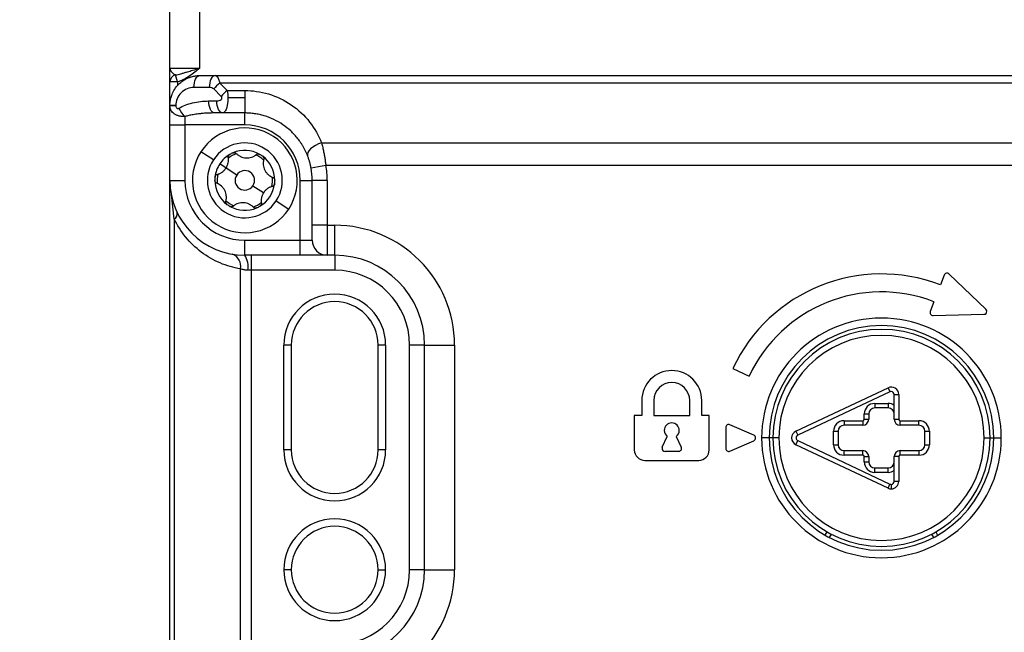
# Model space of a CAD drawing. Header units: millimetres. Extents: x 0 to 838, y 0 to 648.
# Tile 24 of 59: x 321 to 387, y 264 to 305. Entities that reach past the tile are written whole.
import ezdxf

# ---------------------------------------------------------------- set-up
doc = ezdxf.new("R2010")
doc.units = ezdxf.units.MM
doc.header["$LTSCALE"] = 3
doc.layers.add('DIMENSIONS', color=140, linetype='Continuous', lineweight=25)
doc.styles.add('SLDTEXTSTYLE0', font='TXT', dxfattribs={"width": 0.7})
doc.dimstyles.new('SLDDIMSTYLE0', dxfattribs={"dimtxt": 6.474023, "dimasz": 9.906, "dimexe": 0, "dimexo": 0.0625, "dimgap": 1.618506, "dimtad": 0, "dimtih": 1, "dimtoh": 1, "dimdec": 1, "dimrnd": 1e-09, "dimzin": 4, "dimdsep": 46, "dimtxsty": 'SLDTEXTSTYLE0', "dimsah": 1, "dimcen": 0.09, "dimadec": 0, "dimazin": 1, "dimtfac": 1, "dimtdec": 1, "dimtofl": 0, "dimtmove": 0, "dimatfit": 3, "dimfxl": 0, "dimfrac": 2, "dimtolj": 1, "dimtzin": 12, "dimarcsym": 0})

# ---------------------------------------------------------------- blocks, each defined once
blk = doc.blocks.new('_D')
at = {"layer": 'DIMENSIONS'}
for p, q in [((358.144, 339.884), (232.383, 339.884)), ((241.908, 339.884), (241.908, 225.831)), ((232.289, 214.092), (230.115, 214.092)), ((230.115, 214.092), (230.115, 203.803)), ((251.527, 214.092), (253.701, 214.092)), ((253.701, 214.092), (253.701, 203.803)), ((230.115, 203.803), (232.289, 203.803)), ((253.701, 203.803), (251.527, 203.803)), ((241.908, 93.884), (241.908, 202.353)), ((343.376, 93.884), (232.383, 93.884))]:
    blk.add_line(p, q, dxfattribs=at)
for points in [[(241.908, 339.884), (240.384, 329.978), (243.432, 329.978)], [(241.908, 93.884), (243.432, 103.79), (240.384, 103.79)]]:
    blk.add_solid(points, dxfattribs=at)
at = {"layer": 'DIMENSIONS', "char_height": 6.35, "attachment_point": 1, "style": 'SLDTEXTSTYLE0'}
for s, insert in [('246.0', (229.596, 223.727)), ('9.69', (232.289, 211.988))]:
    blk.add_mtext(s, dxfattribs=dict(at, insert=insert))
blk = doc.blocks.new('_D_3')
at = {"layer": 'DIMENSIONS'}
for p, q in [((329.376, 338.384), (263.561, 338.384)), ((273.086, 338.384), (273.086, 225.831)), ((263.467, 214.092), (261.293, 214.092)), ((261.293, 214.092), (261.293, 203.803)), ((282.705, 214.092), (284.879, 214.092)), ((284.879, 214.092), (284.879, 203.803)), ((261.293, 203.803), (263.467, 203.803)), ((284.879, 203.803), (282.705, 203.803)), ((273.086, 108.384), (273.086, 202.353)), ((332.376, 108.384), (263.561, 108.384))]:
    blk.add_line(p, q, dxfattribs=at)
for points in [[(273.086, 338.384), (271.562, 328.478), (274.61, 328.478)], [(273.086, 108.384), (274.61, 118.29), (271.562, 118.29)]]:
    blk.add_solid(points, dxfattribs=at)
at = {"layer": 'DIMENSIONS', "char_height": 6.35, "attachment_point": 1, "style": 'SLDTEXTSTYLE0'}
for s, insert in [('230.0', (260.774, 223.727)), ('9.06', (263.467, 211.988))]:
    blk.add_mtext(s, dxfattribs=dict(at, insert=insert))

msp = doc.modelspace()

# ---------------------------------------------------------------- linework, layer by layer
for p, q in [((331.185865, 301.883516), (331.185865, 306.883516)), ((333.185865, 301.883516), (333.185865, 306.883516)), ((331.185865, 301.883516), (333.185865, 301.883516)), ((331.685865, 300.957988), (331.551982, 301.420752)), ((333.185865, 301.383516), (334.210737, 301.383516)), ((334.210737, 301.383516), (423.160994, 301.383516)), ((331.685865, 300.957988), (331.185865, 300.957988)), ((331.185865, 299.383516), (331.185865, 300.957988)), ((331.685865, 300.957988), (331.685865, 300.706392)), ((333.810737, 300.583516), (332.785865, 300.583516)), ((334.610737, 299.983516), (334.110737, 300.483516)), ((334.510737, 300.883516), (335.010737, 300.383516)), ((422.860994, 300.883516), (334.510737, 300.883516)), ((335.010737, 300.383516), (336.185865, 300.383516)), ((336.185865, 300.383516), (336.185865, 299.883516)), ((336.185865, 299.883516), (335.057147, 299.883516)), ((336.185865, 299.883516), (336.185865, 298.883516)), ((331.585865, 299.383516), (331.185865, 299.383516)), ((331.185865, 299.367128), (331.185865, 299.383516)), ((331.585865, 299.367128), (331.185865, 299.367128)), ((331.185865, 298.083516), (331.185865, 299.367128)), ((331.585865, 299.383516), (331.585865, 299.367128)), ((333.771506, 299.683516), (334.310737, 299.683516)), ((332.185865, 298.641581), (332.185865, 298.083516)), ((334.710737, 298.883516), (334.171506, 298.883516)), ((336.185865, 298.883516), (334.710737, 298.883516)), ((336.185865, 298.083516), (336.185865, 298.883516)), ((331.185865, 298.083516), (332.185865, 298.083516)), ((331.185865, 294.383516), (331.185865, 298.083516)), ((336.185865, 298.083516), (332.185865, 298.083516)), ((332.185865, 298.083516), (332.185865, 294.383516)), ((341.309341, 296.883516), (416.06239, 296.883516)), ((334.092943, 295.750877), (333.255774, 296.297821)), ((334.930112, 295.203932), (334.511527, 295.477404)), ((335.641706, 294.73903), (334.930112, 295.203932)), ((341.594192, 295.383516), (340.61086, 295.201698)), ((415.777539, 295.383516), (341.594192, 295.383516)), ((331.185865, 294.383516), (332.185865, 294.383516)), ((331.185865, 257.383516), (331.185865, 294.383516)), ((336.730025, 294.028003), (337.441619, 293.5631)), ((339.885865, 294.383516), (340.685865, 294.383516)), ((339.885865, 290.383516), (339.885865, 294.383516)), ((341.685865, 294.383516), (340.685865, 294.383516)), ((340.685865, 291.383516), (340.685865, 294.383516)), ((341.685865, 294.383516), (341.685865, 291.383516)), ((331.478759, 291.79773), (331.29359, 293.432474)), ((338.278788, 293.016156), (339.115957, 292.469212)), ((331.478759, 291.79773), (331.478759, 259.969303)), ((341.685865, 291.383516), (340.685865, 291.383516)), ((340.685865, 290.383516), (340.685865, 291.383516)), ((341.685865, 291.383516), (342.185865, 291.383516)), ((341.685865, 291.383516), (341.685865, 289.383516)), ((342.185865, 289.383516), (342.185865, 291.383516)), ((336.185865, 290.383516), (339.885865, 290.383516)), ((336.185865, 289.383516), (336.185865, 290.383516)), ((339.885865, 290.383516), (340.685865, 290.383516)), ((339.885865, 289.383516), (339.885865, 290.383516)), ((339.885865, 289.383516), (336.185865, 289.383516)), ((336.600079, 289.383516), (336.600079, 288.383516)), ((341.685865, 289.383516), (339.885865, 289.383516)), ((342.185865, 289.383516), (341.685865, 289.383516)), ((342.185865, 289.383516), (342.185865, 288.383516)), ((335.892972, 263.299596), (335.892972, 288.467436)), ((336.600079, 288.383516), (336.392972, 288.383516)), ((342.185865, 288.383516), (336.600079, 288.383516)), ((336.600079, 288.383516), (336.600079, 263.383516)), ((382.873891, 288.054714), (382.62225, 287.401509)), ((385.659703, 285.786389), (383.198365, 288.127726)), ((382.190865, 286.281729), (381.939224, 285.628524)), ((382.13085, 285.356689), (385.526853, 285.441542)), ((338.785865, 276.383516), (338.785865, 283.383516)), ((339.285865, 283.383516), (338.785865, 283.383516)), ((339.285865, 283.383516), (339.285865, 276.383516)), ((345.585865, 283.383516), (345.085865, 283.383516)), ((345.085865, 276.383516), (345.085865, 283.383516)), ((345.585865, 283.383516), (345.585865, 276.383516)), ((347.185865, 268.383516), (347.185865, 283.383516)), ((348.185865, 283.383516), (347.185865, 283.383516)), ((348.185865, 283.383516), (350.185865, 283.383516)), ((348.185865, 268.383516), (348.185865, 283.383516)), ((350.185865, 283.383516), (350.185865, 268.383516)), ((368.761795, 281.811186), (369.849365, 281.304044)), ((372.972613, 277.635759), (379.122613, 280.535759)), ((379.250564, 280.264413), (373.100564, 277.364413)), ((379.122613, 280.535759), (379.250564, 280.264413)), ((379.535865, 280.083516), (379.835865, 280.083516)), ((379.535865, 278.433516), (379.535865, 280.083516)), ((379.835865, 280.083516), (379.835865, 278.433516)), ((362.685865, 279.683516), (362.685865, 278.683516)), ((363.485865, 279.683516), (363.485865, 278.683516)), ((365.885865, 278.683516), (365.885865, 279.683516)), ((366.685865, 278.683516), (366.685865, 279.683516)), ((378.235865, 279.483516), (379.135865, 279.483516)), ((378.235865, 279.483516), (378.235865, 279.183516)), ((379.135865, 279.483516), (379.135865, 279.183516)), ((377.535865, 278.433516), (377.535865, 278.783516)), ((377.535865, 278.783516), (377.835865, 278.783516)), ((377.835865, 278.783516), (377.835865, 278.433516)), ((379.135865, 279.183516), (378.235865, 279.183516)), ((362.685865, 278.683516), (362.185865, 278.683516)), ((362.185865, 278.683516), (362.185865, 276.383516)), ((363.485865, 278.683516), (365.885865, 278.683516)), ((367.185865, 278.683516), (366.685865, 278.683516)), ((367.185865, 276.383516), (367.185865, 278.683516)), ((370.166029, 277.366748), (368.566029, 278.066748)), ((376.185865, 278.333516), (377.435865, 278.333516)), ((376.185865, 278.333516), (376.185865, 278.033516)), ((377.435865, 278.033516), (376.185865, 278.033516)), ((377.435865, 278.333516), (377.435865, 278.033516)), ((377.535865, 278.433516), (377.835865, 278.433516)), ((379.535865, 278.433516), (379.835865, 278.433516)), ((379.935865, 278.333516), (381.185865, 278.333516)), ((379.935865, 278.033516), (379.935865, 278.333516)), ((381.185865, 278.033516), (379.935865, 278.033516)), ((381.185865, 278.033516), (381.185865, 278.333516)), ((368.285865, 277.883516), (368.285865, 276.483516)), ((372.972613, 277.635759), (373.100564, 277.364413)), ((375.485865, 276.733516), (375.485865, 277.633516)), ((375.485865, 277.633516), (375.785865, 277.633516)), ((375.785865, 277.633516), (375.785865, 276.733516)), ((381.585865, 277.633516), (381.885865, 277.633516)), ((381.585865, 276.733516), (381.585865, 277.633516)), ((381.885865, 277.633516), (381.885865, 276.733516)), ((364.054604, 276.56804), (364.387624, 277.282203)), ((364.984107, 277.282203), (365.317127, 276.56804)), ((368.566029, 276.300285), (370.166029, 277.000285)), ((371.185865, 277.183516), (370.685865, 277.183516)), ((371.435865, 277.183516), (371.185865, 277.183516)), ((371.835865, 277.183516), (371.435865, 277.183516)), ((372.972613, 276.731274), (373.100564, 277.002619)), ((379.122613, 273.831274), (372.972613, 276.731274)), ((373.100564, 277.002619), (379.250564, 274.102619)), ((375.485865, 276.733516), (375.785865, 276.733516)), ((381.585865, 276.733516), (381.885865, 276.733516)), ((385.535865, 277.183516), (385.935865, 277.183516)), ((385.935865, 277.183516), (386.185865, 277.183516)), ((386.185865, 277.183516), (386.685865, 277.183516)), ((339.285865, 276.383516), (338.785865, 276.383516)), ((345.585865, 276.383516), (345.085865, 276.383516)), ((365.135865, 276.283516), (364.235865, 276.283516)), ((376.185865, 276.033516), (376.185865, 276.333516)), ((376.185865, 276.333516), (377.435865, 276.333516)), ((377.435865, 276.033516), (377.435865, 276.333516)), ((379.935865, 276.333516), (381.185865, 276.333516)), ((379.935865, 276.033516), (379.935865, 276.333516)), ((381.185865, 276.333516), (381.185865, 276.033516)), ((362.885865, 275.683516), (366.485865, 275.683516)), ((377.435865, 276.033516), (376.185865, 276.033516)), ((377.535865, 275.583516), (377.535865, 275.933516)), ((377.535865, 275.933516), (377.835865, 275.933516)), ((377.535865, 275.583516), (377.835865, 275.583516)), ((377.835865, 275.933516), (377.835865, 275.583516)), ((379.535865, 274.283516), (379.535865, 275.933516)), ((379.835865, 275.933516), (379.535865, 275.933516)), ((379.835865, 275.933516), (379.835865, 274.283516)), ((381.185865, 276.033516), (379.935865, 276.033516)), ((378.235865, 274.883516), (378.235865, 275.183516)), ((378.235865, 275.183516), (379.135865, 275.183516)), ((379.135865, 274.883516), (378.235865, 274.883516)), ((379.135865, 274.883516), (379.135865, 275.183516)), ((379.122613, 273.831274), (379.250564, 274.102619)), ((379.835865, 274.283516), (379.535865, 274.283516)), ((379.335865, 274.083516), (379.335865, 273.783516)), ((374.935865, 270.688326), (375.060865, 270.904832)), ((382.310865, 270.904832), (382.435865, 270.688326)), ((375.323778, 270.76021), (375.198674, 270.543524)), ((382.173057, 270.543524), (382.047953, 270.76021)), ((339.285865, 268.383516), (338.785865, 268.383516)), ((345.085865, 268.383516), (345.585865, 268.383516)), ((348.185865, 268.383516), (347.185865, 268.383516)), ((348.185865, 268.383516), (350.185865, 268.383516))]:
    msp.add_line(p, q)
at = {"flags": 128}
for points in [[(332.785865, 300.583516), (332.793551, 300.739588), (332.816314, 300.889663), (332.853278, 301.027972), (332.903023, 301.149202), (332.963637, 301.248692), (333.032792, 301.32262), (333.107829, 301.368144), (333.185865, 301.383516)], [(334.210737, 301.383516), (334.1327, 301.368144), (334.057663, 301.32262), (333.988508, 301.248692), (333.927894, 301.149202), (333.878149, 301.027972), (333.841185, 300.889663), (333.818422, 300.739588), (333.810737, 300.583516)], [(334.171506, 298.883516), (334.09347, 298.898888), (334.018433, 298.944413), (333.949278, 299.018341), (333.888663, 299.117831), (333.838918, 299.23906), (333.801954, 299.377369), (333.779192, 299.527444), (333.771506, 299.683516)], [(334.710737, 298.883516), (334.6327, 298.898888), (334.557663, 298.944413), (334.488508, 299.018341), (334.427894, 299.117831), (334.378149, 299.23906), (334.341185, 299.377369), (334.318422, 299.527444), (334.310737, 299.683516)], [(341.309341, 296.883516), (341.103341, 296.811241), (340.9072, 296.718496), (340.730305, 296.609719), (340.581122, 296.490117), (340.46679, 296.365412), (340.39278, 296.241575), (340.362636, 296.12453), (340.3778, 296.01988)]]:
    msp.add_lwpolyline(points, dxfattribs=at)
for centre, radius, start, end in [((331.669653, 300.951448), 0.483832, 104.07584531, 179.22545713), ((335.745202, 299.24905), 2.048264, 127.06271949, 142.93728051), ((336.245202, 298.74905), 2.048264, 127.06271949, 142.93728051), ((333.288515, 299.854304), 1.639065, 203.54129472, 227.72181911), ((336.185865, 294.383516), 3.5, 326.84238036, 146.84238036), ((336.185865, 294.383516), 3.7, 0, 90), ((336.185865, 294.383516), 2.5, 326.84238036, 146.84238036), ((336.185865, 294.383516), 3.5, 146.84238036, 326.84238036), ((336.185865, 294.383516), 2, 120.27953973, 146.84238036), ((336.185865, 294.383516), 1.85, 107.19538725, 126.48937346), ((336.185865, 294.383516), 2, 113.40522099, 120.27953973), ((336.185865, 294.383516), 2, 60.27953973, 113.40522099), ((336.185865, 294.383516), 1.85, 47.19538725, 66.48937346), ((336.185865, 294.383516), 2, 53.40522099, 60.27953973), ((336.185865, 294.383516), 2, 0.27953973, 53.40522099), ((336.185865, 294.383516), 2.5, 146.84238036, 326.84238036), ((336.185865, 294.383516), 2, 146.84238036, 173.40522099), ((336.185865, 294.383516), 4.5, 0, 10.4756817), ((336.185865, 294.383516), 5.5, 0, 10.4756817), ((336.185865, 294.383516), 2, 173.40522099, 180.27953973), ((336.185865, 294.383516), 1.85, 167.19538725, 186.48937346), ((336.185865, 294.383516), 0.65, 146.84238036, 326.84238036), ((336.185865, 294.383516), 0.65, 326.84238036, 146.84238036), ((336.185865, 294.383516), 1.85, 347.19538725, 6.48937346), ((336.185865, 294.383516), 5, 180, 270), ((336.185865, 294.383516), 4, 180, 270), ((336.185865, 294.383516), 2, 180.27953973, 233.40522099), ((336.185865, 294.383516), 2, 300.27953973, 353.40522099), ((336.185865, 294.383516), 2, 353.40522099, 0.27953973), ((336.185865, 294.383516), 1.85, 227.19538725, 246.48937346), ((336.185865, 294.383516), 2, 233.40522099, 240.27953973), ((336.185865, 294.383516), 2, 240.27953973, 293.40522099), ((336.185865, 294.383516), 1.85, 287.19538725, 306.48937346), ((336.185865, 294.383516), 2, 293.40522099, 300.27953973), ((331.245375, 292.163189), 0.433622, 302.56247705, 8.68868913), ((342.185865, 283.383516), 8, 0, 90), ((341.685865, 290.383516), 1, 180, 270), ((335.062921, 288.653596), 0.850671, 347.35916463, 70.09568668), ((335.030535, 288.622793), 1.383289, 350.03906461, 33.36277441), ((342.185865, 283.383516), 6, 0, 90), ((342.185865, 283.383516), 5, 0, 90), ((378.685865, 277.183516), 10.95, 68.9312977, 155), ((383.060521, 287.982817), 0.2, 46.4312977, 158.9312977), ((342.185865, 283.383516), 3.4, 0, 180), ((378.685865, 277.183516), 9.75, 68.9312977, 155), ((342.185865, 283.383516), 2.9, 0, 180), ((382.125854, 285.556627), 0.2, 158.9312977, 271.4312977), ((385.521858, 285.641479), 0.2, 271.4312977, 0), ((385.521858, 285.641479), 0.2, 0, 46.4312977), ((378.685865, 277.183516), 8, 0, 180), ((378.685865, 277.183516), 7.5, 0, 180), ((378.685865, 277.183516), 7.25, 0, 180), ((378.685865, 277.183516), 6.85, 0, 180), ((364.685865, 279.683516), 2, 0, 180), ((364.685865, 279.683516), 1.2, 0, 180), ((379.335865, 280.083516), 0.5, 0, 115.24597356), ((379.335865, 280.083516), 0.2, 90, 115.24597356), ((379.335865, 280.083516), 0.2, 0, 90), ((378.235865, 278.783516), 0.7, 90, 180), ((379.135865, 278.783516), 0.7, 55.15009542, 90), ((378.235865, 278.783516), 0.4, 90, 180), ((379.135865, 278.783516), 0.4, 0, 90), ((364.685865, 277.683516), 0.5, 0, 180), ((368.485865, 277.883516), 0.2, 66.37062227, 180), ((376.185865, 277.633516), 0.7, 90, 180), ((376.185865, 277.633516), 0.4, 90, 180), ((377.435865, 278.433516), 0.1, 270, 0), ((377.435865, 278.433516), 0.4, 270, 0), ((379.935865, 278.433516), 0.4, 180, 270), ((379.935865, 278.433516), 0.1, 180, 270), ((381.185865, 277.633516), 0.7, 0, 90), ((381.185865, 277.633516), 0.4, 0, 90), ((364.685865, 277.683516), 0.5, 180, 233.38155975), ((364.685865, 277.683516), 0.5, 306.61844025, 0), ((373.185865, 277.183516), 0.5, 115.24597356, 244.75402644), ((370.085865, 277.183516), 0.2, 0, 66.37062227), ((370.085865, 277.183516), 0.2, 293.62937773, 0), ((378.685865, 277.183516), 8, 180, 0), ((378.685865, 277.183516), 7.5, 180, 0), ((378.685865, 277.183516), 7.25, 180, 0), ((378.685865, 277.183516), 6.85, 180, 0), ((373.185865, 277.183516), 0.2, 115.24597356, 244.75402644), ((376.185865, 276.733516), 0.7, 180, 270), ((376.185865, 276.733516), 0.4, 180, 270), ((381.185865, 276.733516), 0.7, 270, 0), ((381.185865, 276.733516), 0.4, 270, 0), ((342.185865, 276.383516), 3.4, 180, 0), ((342.185865, 276.383516), 2.9, 180, 0), ((362.885865, 276.383516), 0.7, 180, 270), ((364.235865, 276.483516), 0.2, 155, 180), ((364.235865, 276.483516), 0.2, 180, 270), ((365.135865, 276.483516), 0.2, 270, 25), ((366.485865, 276.383516), 0.7, 270, 0), ((368.485865, 276.483516), 0.2, 180, 293.62937773), ((377.435865, 275.933516), 0.4, 0, 90), ((379.935865, 275.933516), 0.4, 90, 180), ((377.435865, 275.933516), 0.1, 0, 90), ((378.235865, 275.583516), 0.7, 180, 270), ((378.235865, 275.583516), 0.4, 180, 270), ((379.135865, 275.583516), 0.4, 270, 0), ((379.935865, 275.933516), 0.1, 90, 180), ((379.135865, 275.583516), 0.7, 270, 304.84990458), ((379.335865, 274.283516), 0.2, 244.75402644, 270), ((379.335865, 274.283516), 0.5, 270, 0), ((379.335865, 274.283516), 0.2, 270, 0), ((379.335865, 274.283516), 0.5, 244.75402644, 270), ((342.185865, 268.383516), 3.4, 0, 180), ((342.185865, 268.383516), 2.9, 0, 180), ((342.185865, 268.383516), 3.4, 180, 0), ((342.185865, 268.383516), 2.9, 180, 0), ((342.185865, 268.383516), 8, 270, 0), ((342.185865, 268.383516), 6, 270, 0), ((342.185865, 268.383516), 5, 270, 0)]:
    msp.add_arc(centre, radius, start, end)
for points, knots in [([(331.185865, 301.883516), (331.186824, 301.865167), (331.188656, 301.83012), (331.202257, 301.779935), (331.2208, 301.735144), (331.242782, 301.69576), (331.26602, 301.661727), (331.305861, 301.610657), (331.368667, 301.545141), (331.459567, 301.471787), (331.522378, 301.437101), (331.551982, 301.420752)], [0, 0, 0, 0, 0.107248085, 0.204844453, 0.292911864, 0.371465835, 0.440443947, 0.499732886, 0.684304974, 0.851207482, 1, 1, 1, 1]), ([(331.551982, 301.420752), (331.610968, 301.432485), (331.734468, 301.45705), (331.926815, 301.506275), (332.136083, 301.564837), (332.393719, 301.641616), (332.744392, 301.747193), (333.02273, 301.833141), (333.185865, 301.883516)], [0, 0, 0, 0, 0.109868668, 0.230032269, 0.360211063, 0.500319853, 0.707134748, 1, 1, 1, 1]), ([(333.185865, 301.883516), (332.956416, 301.696173), (332.726804, 301.508503), (332.232467, 301.179766), (331.972629, 301.040953), (331.685865, 300.957988)], [0, 0, 0, 0, 0.5, 0.5, 1, 1, 1, 1]), ([(331.185865, 299.383516), (331.186611, 299.424983), (331.188104, 299.508103), (331.200207, 299.632542), (331.219589, 299.756508), (331.246977, 299.879496), (331.282171, 300.001009), (331.355972, 300.206209), (331.502035, 300.488483), (331.756661, 300.80183), (332.075745, 301.063869), (332.37598, 301.221628), (332.651983, 301.314979), (332.897894, 301.370955), (333.083687, 301.379059), (333.185865, 301.383516)], [0, 0, 0, 0, 0.0385040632, 0.0771826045, 0.1160534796, 0.1551342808, 0.1944423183, 0.2339946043, 0.3589440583, 0.4910222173, 0.6149192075, 0.7537695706, 0.8176162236, 0.8996964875, 1, 1, 1, 1]), ([(334.210737, 301.383516), (334.221763, 301.382639), (334.242999, 301.38095), (334.273252, 301.368074), (334.30077, 301.349892), (334.325532, 301.327484), (334.347542, 301.302644), (334.366813, 301.276763), (334.397252, 301.229437), (334.43592, 301.1496), (334.478991, 301.025463), (334.500402, 300.929725), (334.510737, 300.883516)], [0, 0, 0, 0, 0.0929215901, 0.1789624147, 0.2581227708, 0.3304033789, 0.3958055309, 0.4543313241, 0.5059840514, 0.681861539, 0.8464480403, 1, 1, 1, 1]), ([(332.785865, 300.583516), (332.644444, 300.583516), (332.491868, 300.557742), (332.196435, 300.440783), (332.054495, 300.349202), (331.82018, 300.114887), (331.728599, 299.972946), (331.61164, 299.677514), (331.585865, 299.524938), (331.585865, 299.383516)], [0, 0, 0, 0, 0.25, 0.25, 0.5, 0.5, 0.75, 0.75, 1, 1, 1, 1]), ([(334.110737, 300.483516), (334.081869, 300.512384), (334.037532, 300.538858), (333.930352, 300.574585), (333.868472, 300.583516), (333.810737, 300.583516)], [0, 0, 0, 0, 0.5, 0.5, 1, 1, 1, 1]), ([(335.010737, 300.383516), (335.015636, 300.357475), (335.025377, 300.305694), (335.036863, 300.223705), (335.04595, 300.140029), (335.052361, 300.054981), (335.056394, 299.969341), (335.056897, 299.91204), (335.057147, 299.883516)], [0, 0, 0, 0, 0.171196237, 0.34040305, 0.507750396, 0.67337261, 0.837408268, 1, 1, 1, 1]), ([(336.185865, 300.383516), (336.702935, 300.383516), (337.243547, 300.309138), (338.302913, 299.989803), (338.820572, 299.7445), (339.755996, 299.105484), (340.172745, 298.712465), (340.855443, 297.841743), (341.121315, 297.365188), (341.309341, 296.883516)], [0, 0, 0, 0, 0.25, 0.25, 0.5, 0.5, 0.75, 0.75, 1, 1, 1, 1]), ([(334.310737, 299.683516), (334.360737, 299.683516), (334.417837, 299.690025), (334.526713, 299.723161), (334.577403, 299.750183), (334.64407, 299.81685), (334.659257, 299.855706), (334.654524, 299.926711), (334.635737, 299.958516), (334.610737, 299.983516)], [0, 0, 0, 0, 0.25, 0.25, 0.5, 0.5, 0.75, 0.75, 1, 1, 1, 1]), ([(335.057147, 299.883516), (335.056837, 299.852356), (335.056212, 299.789551), (335.051242, 299.695526), (335.043338, 299.601894), (335.032195, 299.509609), (335.017899, 299.419679), (335.000426, 299.333151), (334.979784, 299.251085), (334.949009, 299.152291), (334.90285, 299.04316), (334.84498, 298.955716), (334.779282, 298.895882), (334.735986, 298.888071), (334.710737, 298.883516)], [0, 0, 0, 0, 0.057851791, 0.116601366, 0.176311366, 0.237041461, 0.298848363, 0.361785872, 0.425904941, 0.491253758, 0.615135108, 0.753982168, 0.856525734, 1, 1, 1, 1]), ([(332.185865, 298.641581), (332.151614, 298.640331), (332.083542, 298.637846), (331.98304, 298.644089), (331.885807, 298.657114), (331.792719, 298.67719), (331.704565, 298.703703), (331.622035, 298.736302), (331.545704, 298.774615), (331.456904, 298.83032), (331.359382, 298.913316), (331.266696, 299.035873), (331.19936, 299.188041), (331.190488, 299.305785), (331.185865, 299.367128)], [0, 0, 0, 0, 0.065396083, 0.129968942, 0.193727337, 0.256678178, 0.318828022, 0.38018467, 0.440758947, 0.500566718, 0.609108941, 0.728305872, 0.858452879, 1, 1, 1, 1]), ([(331.585865, 299.367128), (331.585865, 299.336989), (331.589252, 299.306782), (331.605574, 299.250073), (331.619041, 299.222714), (331.658841, 299.183931), (331.685427, 299.174172), (331.737315, 299.176015), (331.762591, 299.185843), (331.785865, 299.199645)], [0, 0, 0, 0, 0.25, 0.25, 0.5, 0.5, 0.75, 0.75, 1, 1, 1, 1]), ([(331.785865, 299.199645), (332.036444, 299.348242), (332.349378, 299.473645), (333.038371, 299.641542), (333.412295, 299.683516), (333.771506, 299.683516)], [0, 0, 0, 0, 0.5, 0.5, 1, 1, 1, 1]), ([(334.171506, 298.883516), (334.065309, 298.882521), (333.883804, 298.880821), (333.607149, 298.867873), (333.354002, 298.849328), (333.059265, 298.818327), (332.758646, 298.77424), (332.455297, 298.715356), (332.270878, 298.664859), (332.185865, 298.641581)], [0, 0, 0, 0, 0.158913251, 0.271603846, 0.414278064, 0.538629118, 0.71476501, 0.868513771, 1, 1, 1, 1]), ([(340.3778, 296.01988), (340.352536, 296.082218), (340.302728, 296.205119), (340.218346, 296.383743), (340.129033, 296.554635), (340.034722, 296.717563), (339.936272, 296.872578), (339.834266, 297.019721), (339.624309, 297.298555), (339.277442, 297.677705), (338.735937, 298.112351), (338.14079, 298.456422), (337.602556, 298.665232), (337.166837, 298.77952), (336.84174, 298.839243), (336.514294, 298.876598), (336.295114, 298.881215), (336.185865, 298.883516)], [0, 0, 0, 0, 0.041265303, 0.081355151, 0.120273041, 0.158022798, 0.19460861, 0.230035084, 0.264307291, 0.400386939, 0.526203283, 0.652753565, 0.772975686, 0.830545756, 0.887477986, 0.943914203, 1, 1, 1, 1]), ([(341.309341, 296.883516), (341.322146, 296.833446), (341.347182, 296.735551), (341.382529, 296.586411), (341.415144, 296.441013), (341.444944, 296.299767), (341.48039, 296.120911), (341.519596, 295.901986), (341.560676, 295.641877), (341.58312, 295.468865), (341.594192, 295.383516)], [0, 0, 0, 0, 0.110244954, 0.215547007, 0.315911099, 0.411342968, 0.501849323, 0.672327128, 0.838355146, 1, 1, 1, 1]), ([(334.930112, 295.203932), (334.941303, 295.221758), (334.963705, 295.257443), (334.99293, 295.313822), (335.022899, 295.381149), (335.051326, 295.460345), (335.080904, 295.577978), (335.099626, 295.729514), (335.087183, 295.846156), (335.080716, 295.906773)], [0, 0, 0, 0, 0.082527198, 0.165206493, 0.249511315, 0.373895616, 0.500263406, 0.740294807, 1, 1, 1, 1]), ([(335.080716, 295.906773), (335.079447, 295.91866), (335.076913, 295.942392), (335.081571, 295.978869), (335.091898, 296.014642), (335.104562, 296.036506), (335.110837, 296.047341)], [0, 0, 0, 0, 0.2511109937, 0.5013117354, 0.7528719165, 1, 1, 1, 1]), ([(335.391402, 296.218953), (335.404333, 296.223704), (335.430089, 296.233166), (335.471453, 296.236895), (335.518283, 296.231724), (335.569383, 296.213852), (335.598351, 296.18878), (335.612969, 296.176128)], [0, 0, 0, 0, 0.165832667, 0.330296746, 0.499975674, 0.747666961, 1, 1, 1, 1]), ([(335.612969, 296.176128), (335.635388, 296.15463), (335.679156, 296.112659), (335.751249, 296.05799), (335.825666, 296.010927), (335.931579, 295.956328), (336.077179, 295.904785), (336.266628, 295.875), (336.458879, 295.883164), (336.639426, 295.925442), (336.808027, 295.99705), (336.903072, 296.066261), (336.95247, 296.102232)], [0, 0, 0, 0, 0.066514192, 0.129854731, 0.190727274, 0.249924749, 0.374585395, 0.499060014, 0.623875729, 0.749418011, 0.869765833, 1, 1, 1, 1]), ([(336.95247, 296.102232), (336.962905, 296.109823), (336.983477, 296.124787), (337.019875, 296.139474), (337.065269, 296.148246), (337.120707, 296.146621), (337.158614, 296.129107), (337.177403, 296.120425)], [0, 0, 0, 0, 0.169581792, 0.334319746, 0.49990866, 0.752124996, 1, 1, 1, 1]), ([(337.378169, 295.98926), (337.388749, 295.980437), (337.409821, 295.962863), (337.433732, 295.928905), (337.45267, 295.885763), (337.462741, 295.832574), (337.455513, 295.794951), (337.451865, 295.775965)], [0, 0, 0, 0, 0.165832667, 0.330296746, 0.499975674, 0.747666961, 1, 1, 1, 1]), ([(340.61086, 295.201698), (340.603838, 295.238211), (340.589768, 295.311367), (340.56528, 295.420113), (340.538388, 295.527975), (340.49974, 295.667712), (340.446642, 295.837082), (340.400957, 295.958391), (340.3778, 296.01988)], [0, 0, 0, 0, 0.123156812, 0.246751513, 0.37155308, 0.498308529, 0.745704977, 1, 1, 1, 1]), ([(334.34697, 294.78368), (334.376866, 294.792367), (334.435227, 294.809326), (334.518794, 294.844534), (334.596911, 294.885562), (334.67198, 294.933956), (334.744001, 294.989929), (334.812421, 295.054838), (334.875773, 295.125542), (334.912091, 295.177935), (334.930112, 295.203932)], [0, 0, 0, 0, 0.133184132, 0.259995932, 0.381855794, 0.500360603, 0.626297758, 0.750308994, 0.876101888, 1, 1, 1, 1]), ([(337.451865, 295.775965), (337.444456, 295.7458), (337.429992, 295.686911), (337.418693, 295.597142), (337.415145, 295.509163), (337.420817, 295.390141), (337.448979, 295.238276), (337.51791, 295.059315), (337.621105, 294.896903), (337.747992, 294.761685), (337.894307, 294.651475), (338.001769, 294.603769), (338.057619, 294.578975)], [0, 0, 0, 0, 0.066514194, 0.129854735, 0.190727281, 0.249924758, 0.374585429, 0.499060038, 0.623875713, 0.749418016, 0.869765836, 1, 1, 1, 1]), ([(334.199099, 294.613209), (334.20179, 294.628566), (334.207201, 294.659438), (334.222602, 294.686186), (334.230342, 294.699629)], [0, 0, 0, 0, 0.497402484, 1, 1, 1, 1]), ([(334.230342, 294.699629), (334.237707, 294.709662), (334.252626, 294.729984), (334.281263, 294.753785), (334.312811, 294.772815), (334.335597, 294.780062), (334.34697, 294.78368)], [0, 0, 0, 0, 0.24571789, 0.497720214, 0.749289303, 1, 1, 1, 1]), ([(338.057619, 294.578975), (338.069411, 294.573733), (338.092656, 294.563399), (338.123574, 294.539221), (338.153868, 294.504296), (338.18018, 294.455472), (338.183965, 294.413886), (338.185842, 294.393274)], [0, 0, 0, 0, 0.169581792, 0.334319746, 0.49990866, 0.752124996, 1, 1, 1, 1]), ([(334.314112, 294.188057), (334.30232, 294.193299), (334.279075, 294.203633), (334.248157, 294.227811), (334.217863, 294.262737), (334.191551, 294.311561), (334.187766, 294.353146), (334.185889, 294.373758)], [0, 0, 0, 0, 0.169581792, 0.334319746, 0.49990866, 0.752124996, 1, 1, 1, 1]), ([(334.919866, 292.991068), (334.927275, 293.021232), (334.941739, 293.080121), (334.953037, 293.16989), (334.956586, 293.257869), (334.950914, 293.376892), (334.922752, 293.528757), (334.853821, 293.707717), (334.750626, 293.870129), (334.623739, 294.005348), (334.477424, 294.115557), (334.369962, 294.163263), (334.314112, 294.188057)], [0, 0, 0, 0, 0.066514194, 0.129854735, 0.190727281, 0.249924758, 0.374585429, 0.499060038, 0.623875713, 0.749418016, 0.869765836, 1, 1, 1, 1]), ([(338.024761, 293.983353), (337.994865, 293.974666), (337.936504, 293.957707), (337.852937, 293.922498), (337.77482, 293.881471), (337.699751, 293.833077), (337.62773, 293.777103), (337.55931, 293.712195), (337.495958, 293.64149), (337.45964, 293.589098), (337.441619, 293.5631)], [0, 0, 0, 0, 0.133184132, 0.259995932, 0.381855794, 0.500360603, 0.626297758, 0.750308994, 0.876101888, 1, 1, 1, 1]), ([(338.172632, 294.153823), (338.170281, 294.140249), (338.165598, 294.113213), (338.148145, 294.075526), (338.120252, 294.037555), (338.079224, 294.002238), (338.043027, 293.989687), (338.024761, 293.983353)], [0, 0, 0, 0, 0.165832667, 0.330296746, 0.499975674, 0.747666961, 1, 1, 1, 1]), ([(337.441619, 293.5631), (337.430428, 293.545274), (337.408026, 293.50959), (337.3788, 293.453211), (337.348832, 293.385883), (337.320405, 293.306687), (337.290827, 293.189054), (337.272105, 293.037518), (337.284548, 292.920876), (337.291015, 292.860259)], [0, 0, 0, 0, 0.082527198, 0.165206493, 0.249511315, 0.373895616, 0.500263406, 0.740294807, 1, 1, 1, 1]), ([(334.993562, 292.777773), (334.982982, 292.786596), (334.96191, 292.804169), (334.937999, 292.838127), (334.919061, 292.881269), (334.90899, 292.934459), (334.916218, 292.972082), (334.919866, 292.991068)], [0, 0, 0, 0, 0.165832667, 0.330296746, 0.499975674, 0.747666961, 1, 1, 1, 1]), ([(335.419261, 292.6648), (335.408826, 292.65721), (335.388253, 292.642245), (335.351856, 292.627559), (335.306462, 292.618786), (335.251024, 292.620411), (335.213117, 292.637926), (335.194328, 292.646607)], [0, 0, 0, 0, 0.169581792, 0.334319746, 0.49990866, 0.752124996, 1, 1, 1, 1]), ([(336.758762, 292.590904), (336.736343, 292.612403), (336.692575, 292.654373), (336.620482, 292.709043), (336.546065, 292.756105), (336.440152, 292.810704), (336.294552, 292.862248), (336.105102, 292.892033), (335.912852, 292.883869), (335.732305, 292.84159), (335.563704, 292.769983), (335.468659, 292.700771), (335.419261, 292.6648)], [0, 0, 0, 0, 0.066514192, 0.129854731, 0.190727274, 0.249924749, 0.374585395, 0.499060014, 0.623875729, 0.749418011, 0.869765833, 1, 1, 1, 1]), ([(336.980328, 292.548079), (336.967398, 292.543328), (336.941642, 292.533866), (336.900278, 292.530137), (336.853447, 292.535308), (336.802348, 292.553181), (336.77338, 292.578252), (336.758762, 292.590904)], [0, 0, 0, 0, 0.165832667, 0.330296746, 0.499975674, 0.747666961, 1, 1, 1, 1]), ([(337.291015, 292.860259), (337.292371, 292.847427), (337.295044, 292.822128), (337.289564, 292.783264), (337.274465, 292.739565), (337.245338, 292.692367), (337.211217, 292.668296), (337.194304, 292.656365)], [0, 0, 0, 0, 0.169581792, 0.334319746, 0.49990866, 0.752124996, 1, 1, 1, 1]), ([(335.892972, 288.467436), (335.43862, 288.544236), (334.980088, 288.676299), (334.095141, 289.054014), (333.669127, 289.299696), (332.889578, 289.887826), (332.536377, 290.23002), (331.930221, 290.977265), (331.677346, 291.38192), (331.478759, 291.79773)], [0, 0, 0, 0, 0.25, 0.25, 0.5, 0.5, 0.75, 0.75, 1, 1, 1, 1]), ([(336.392972, 288.383516), (336.363074, 288.384077), (336.301665, 288.385229), (336.210545, 288.394007), (336.111638, 288.40897), (336.001392, 288.433375), (335.931271, 288.455404), (335.892972, 288.467436)], [0, 0, 0, 0, 0.157871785, 0.324254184, 0.499606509, 0.7266931, 1, 1, 1, 1])]:
    msp.add_open_spline(points, degree=3, knots=knots)
for points in [[(331.185865, 300.957988), (331.185865, 301.123842), (331.185865, 301.5112), (331.185865, 301.883516)], [(335.110837, 296.047341), (335.127569, 296.072951), (335.150303, 296.09483), (335.177427, 296.110668)]]:
    msp.add_open_spline(points, degree=3)

# ---------------------------------------------------------------- dimensions: what is measured, and where the dimension line sits
at = {"layer": 'DIMENSIONS'}
for base, p1, p2, picture, middle in [((241.908078, 339.883516), (347.185865, 93.883516), (361.953815, 339.883516), '_D', (241.908078, 214.092)), ((273.085865, 338.383516), (336.185865, 108.383516), (333.185865, 338.383516), '_D_3', (273.085865, 214.092))]:
    dim = msp.add_linear_dim(base=base, p1=p1, p2=p2, angle=90, dimstyle='SLDDIMSTYLE0', dxfattribs=at)
    dim.commit()
    dim.dimension.update_dxf_attribs({"geometry": picture, "text_midpoint": middle, "dimtype": 160})

doc.saveas('drawing.dxf')
